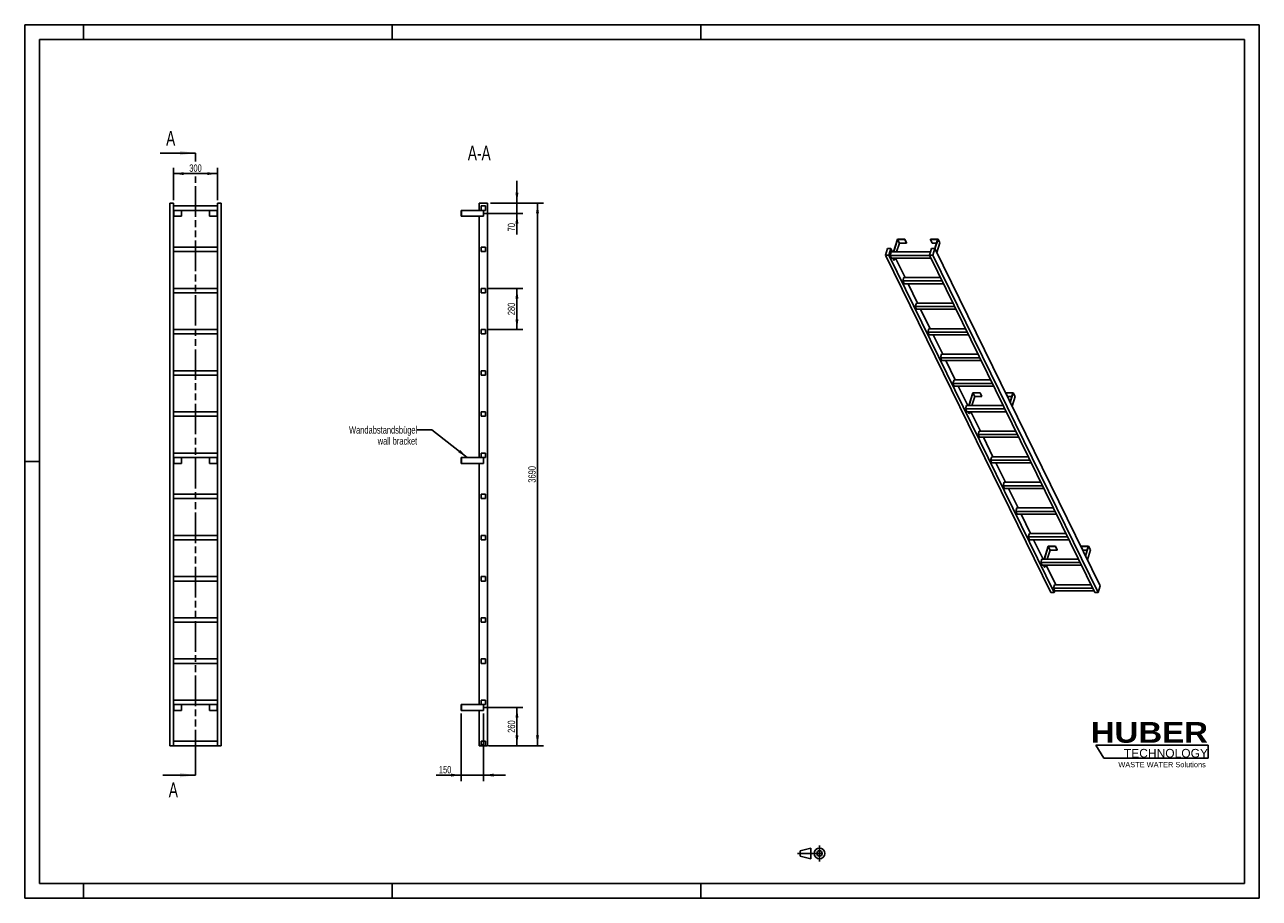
# Model space of a CAD drawing. Header units: millimetres. Extents: x 0 to 8400, y 0 to 5940.
import ezdxf

# ---------------------------------------------------------------- set-up
doc = ezdxf.new("R2010")
doc.units = ezdxf.units.MM
doc.header["$LTSCALE"] = 462
doc.linetypes.add('CENTER', pattern=[0.6, 0.375, -0.075, 0.075, -0.075])
doc.linetypes.add('PHANTOM', pattern=[0.8, 0.45, -0.05, 0.1, -0.05, 0.1, -0.05])
doc.layers.get('0').update_dxf_attribs({"linetype": 'CONTINUOUS'})
for name, color, linetype in [('050_DIMENSIONING', 7, 'CONTINUOUS'), ('053_NOTES', 7, 'CONTINUOUS'), ('HATCHING_BL0', 7, 'CONTINUOUS'), ('HUBER_Logo_BL1', 7, 'CONTINUOUS')]:
    doc.layers.add(name, color=color, linetype=linetype)
doc.styles.get("Standard").update_dxf_attribs({"font": 'txt', "width": 0.7})
doc.styles.add('TEXTSTYLE_2', font='ariblk.ttf')
doc.styles.add('TEXTSTYLE_3', font='arial.ttf')
doc.dimstyles.new('DIMSTYLE_1', dxfattribs={"dimtxt": 50, "dimasz": 70, "dimexe": 2, "dimexo": 1, "dimtad": 1, "dimdec": 1, "dimtxsty": 'STANDARD', "dimblk": '_FILLED', "dimblk1": '_FILLED', "dimblk2": '_FILLED', "dimcen": 0.09, "dimazin": 2, "dimtp": 0.5, "dimtm": 0.5, "dimtfac": 1, "dimtdec": 1, "dimtofl": 0, "dimtmove": 0, "dimatfit": 3, "dimldrblk": '_FILLED', "dimfxl": 1, "dimtolj": 1, "dimarcsym": 0})
doc.dimstyles.new('DIMSTYLE_2', dxfattribs={"dimtxt": 50, "dimasz": 70, "dimexe": 2, "dimexo": 1, "dimtad": 1, "dimdec": 1, "dimtxsty": 'STANDARD', "dimblk": '_FILLED', "dimblk1": '_FILLED', "dimblk2": '_FILLED', "dimcen": 0.09, "dimazin": 2, "dimtp": 0.3, "dimtm": 0.3, "dimtfac": 1, "dimtdec": 1, "dimtofl": 0, "dimtmove": 0, "dimatfit": 3, "dimldrblk": '_FILLED', "dimfxl": 1, "dimtolj": 1, "dimarcsym": 0})
doc.dimstyles.new('DIMSTYLE_3', dxfattribs={"dimtxt": 50, "dimasz": 70, "dimexe": 2, "dimexo": 1, "dimtad": 1, "dimtxsty": 'STANDARD', "dimblk": '_FILLED', "dimblk1": '_FILLED', "dimblk2": '_FILLED', "dimcen": 0.09, "dimazin": 2, "dimtp": 0.5, "dimtm": 0.5, "dimtfac": 1, "dimtofl": 0, "dimtmove": 0, "dimatfit": 3, "dimldrblk": '_FILLED', "dimfxl": 1, "dimtolj": 1, "dimarcsym": 0})
doc.dimstyles.new('DIMSTYLE_4', dxfattribs={"dimtxt": 50, "dimasz": 70, "dimexe": 2, "dimexo": 1, "dimtad": 1, "dimtxsty": 'STANDARD', "dimblk": '_FILLED', "dimblk1": '_FILLED', "dimblk2": '_FILLED', "dimcen": 0.09, "dimazin": 2, "dimtp": 2, "dimtm": 2, "dimtfac": 1, "dimtofl": 0, "dimtmove": 0, "dimatfit": 3, "dimldrblk": '_FILLED', "dimfxl": 1, "dimtolj": 1, "dimarcsym": 0})
doc.dimstyles.get("Standard").update_dxf_attribs({"dimtxt": 50, "dimasz": 70, "dimexe": 2, "dimexo": 1, "dimtad": 1, "dimtxsty": 'STANDARD', "dimblk": '_FILLED', "dimblk1": '_FILLED', "dimblk2": '_FILLED', "dimcen": 0.09, "dimazin": 2, "dimtol": 1, "dimtp": 0.01, "dimtm": 0.01, "dimtfac": 1, "dimtofl": 0, "dimtmove": 0, "dimatfit": 3, "dimldrblk": '_FILLED', "dimfxl": 1, "dimtolj": 1, "dimarcsym": 0})

# ---------------------------------------------------------------- blocks, each defined once
blk = doc.blocks.new('HUBER_LOGO_BL1', base_point=(7675, 1007.5))
at = {"layer": 'HUBER_Logo_BL1', "color": 5, "linetype": 'CONTINUOUS'}
for p, q in [((8052.9, 1042), (7287.9, 1042)), ((7287.9, 1042), (7341.9, 952)), ((8052.9, 1042), (8052.9, 952)), ((7341.9, 952), (8052.9, 952))]:
    blk.add_line(p, q, dxfattribs=at)
at = {"layer": 'HUBER_Logo_BL1', "color": 2, "linetype": 'CONTINUOUS', "attachment_point": 3, "line_spacing_factor": 0.78}
for s, insert, char_height, width, style in [('HUBER\\P\\fArial;\\H58.5;TECHNOLOGY ', (8050.7, 1198.2), 140.4, 775.343, 'TEXTSTYLE_2'), ('WASTE WATER Solutions', (8036, 927.2), 36, 594.067, 'TEXTSTYLE_3')]:
    blk.add_mtext(s, dxfattribs=dict(at, insert=insert, char_height=char_height, width=width, style=style))
blk = doc.blocks.new('_FILLED')
at = {"color": 0, "linetype": 'BYBLOCK'}
blk.add_solid([(0, 0), (-1, 0.143), (-1, -0.143)], dxfattribs=at)
blk = doc.blocks.new('*D0')
at = {"layer": '050_DIMENSIONING', "color": 2, "linetype": 'CONTINUOUS'}
for p, q in [((1012.3, 4747.4), (1012.3, 4967.4)), ((1312.3, 4747.4), (1312.3, 4967.4)), ((1012.3, 4927.4), (1162.3, 4927.4)), ((1312.3, 4927.4), (1162.3, 4927.4))]:
    blk.add_line(p, q, dxfattribs=at)
at = {"layer": '050_DIMENSIONING', "color": 2, "linetype": 'CONTINUOUS', "xscale": 70, "yscale": 70, "zscale": 70, "rotation": 180}
blk.add_blockref('_FILLED', (1012.3, 4927.4), dxfattribs=at)
at = {"layer": '050_DIMENSIONING', "color": 2, "linetype": 'CONTINUOUS', "xscale": 70, "yscale": 70, "zscale": 70}
blk.add_blockref('_FILLED', (1312.3, 4927.4), dxfattribs=at)
at = {"layer": '050_DIMENSIONING', "color": 2, "linetype": 'CONTINUOUS', "insert": (1162.3, 4989.9), "char_height": 50, "width": 171.429, "attachment_point": 2, "line_spacing_factor": 0.9}
blk.add_mtext('300', dxfattribs=at)
blk = doc.blocks.new('*D1')
at = {"layer": '050_DIMENSIONING', "color": 2, "linetype": 'CONTINUOUS'}
for p, q in [((3120.3, 1297.4), (3389.1, 1297.4)), ((3349.1, 1297.4), (3349.1, 1167.4)), ((3349.1, 1037.4), (3349.1, 1167.4)), ((3169.1, 1037.4), (3389.1, 1037.4))]:
    blk.add_line(p, q, dxfattribs=at)
at = {"layer": '050_DIMENSIONING', "color": 2, "linetype": 'CONTINUOUS', "xscale": 70, "yscale": 70, "zscale": 70}
for p, rotation in [((3349.1, 1297.4), 90), ((3349.1, 1037.4), 270)]:
    blk.add_blockref('_FILLED', p, dxfattribs=dict(at, rotation=rotation))
at = {"layer": '050_DIMENSIONING', "color": 2, "linetype": 'CONTINUOUS', "insert": (3286.6, 1167.4), "char_height": 50, "width": 176.786, "attachment_point": 2, "rotation": 90, "line_spacing_factor": 0.9}
blk.add_mtext('260', dxfattribs=at)
blk = doc.blocks.new('*D2')
at = {"layer": '050_DIMENSIONING', "color": 2, "linetype": 'CONTINUOUS'}
for p, q in [((3349.1, 4727.4), (3349.1, 4877.4)), ((3349.1, 4877.4), (3349.1, 4692.4)), ((3169.1, 4727.4), (3389.1, 4727.4)), ((3125.7, 4657.4), (3389.1, 4657.4)), ((3349.1, 4512.5), (3349.1, 4692.4)), ((3349.1, 4657.4), (3349.1, 4512.5))]:
    blk.add_line(p, q, dxfattribs=at)
at = {"layer": '050_DIMENSIONING', "color": 2, "linetype": 'CONTINUOUS', "xscale": 70, "yscale": 70, "zscale": 70}
for p, rotation in [((3349.1, 4727.4), 270), ((3349.1, 4657.4), 90)]:
    blk.add_blockref('_FILLED', p, dxfattribs=dict(at, rotation=rotation))
at = {"layer": '050_DIMENSIONING', "color": 2, "linetype": 'CONTINUOUS', "insert": (3286.6, 4591.1), "char_height": 50, "width": 117.857, "attachment_point": 3, "rotation": 90, "line_spacing_factor": 0.9}
blk.add_mtext('70', dxfattribs=at)
blk = doc.blocks.new('*D3')
at = {"layer": '050_DIMENSIONING', "color": 2, "linetype": 'CONTINUOUS'}
for p, q in [((2970.6, 1257.4), (2970.6, 797.4)), ((3120.6, 1257.4), (3120.6, 797.4)), ((2970.6, 837.4), (2799.2, 837.4)), ((2799.2, 837.4), (3045.6, 837.4)), ((3270.6, 837.4), (3045.6, 837.4)), ((3120.6, 837.4), (3270.6, 837.4))]:
    blk.add_line(p, q, dxfattribs=at)
at = {"layer": '050_DIMENSIONING', "color": 2, "linetype": 'CONTINUOUS', "xscale": 70, "yscale": 70, "zscale": 70}
blk.add_blockref('_FILLED', (2970.6, 837.4), dxfattribs=at)
at = {"layer": '050_DIMENSIONING', "color": 2, "linetype": 'CONTINUOUS', "xscale": 70, "yscale": 70, "zscale": 70, "rotation": 180}
blk.add_blockref('_FILLED', (3120.6, 837.4), dxfattribs=at)
at = {"layer": '050_DIMENSIONING', "color": 2, "linetype": 'CONTINUOUS', "insert": (2902.8, 899.9), "char_height": 50, "width": 155.357, "attachment_point": 3, "line_spacing_factor": 0.9}
blk.add_mtext('150', dxfattribs=at)
blk = doc.blocks.new('*D4')
at = {"layer": '050_DIMENSIONING', "color": 2, "linetype": 'CONTINUOUS'}
for p, q in [((3155.6, 4147.4), (3389.1, 4147.4)), ((3349.1, 4147.4), (3349.1, 4007.4)), ((3349.1, 3867.4), (3349.1, 4007.4)), ((3155.6, 3867.4), (3389.1, 3867.4))]:
    blk.add_line(p, q, dxfattribs=at)
at = {"layer": '050_DIMENSIONING', "color": 2, "linetype": 'CONTINUOUS', "xscale": 70, "yscale": 70, "zscale": 70}
for p, rotation in [((3349.1, 4147.4), 90), ((3349.1, 3867.4), 270)]:
    blk.add_blockref('_FILLED', p, dxfattribs=dict(at, rotation=rotation))
at = {"layer": '050_DIMENSIONING', "color": 2, "linetype": 'CONTINUOUS', "insert": (3286.6, 4007.4), "char_height": 50, "width": 176.786, "attachment_point": 2, "rotation": 90, "line_spacing_factor": 0.9}
blk.add_mtext('280', dxfattribs=at)
blk = doc.blocks.new('*D5')
at = {"layer": '050_DIMENSIONING', "color": 2, "linetype": 'CONTINUOUS'}
for p, q in [((3169.1, 4727.4), (3529.1, 4727.4)), ((3489.1, 4727.4), (3489.1, 2882.4)), ((3489.1, 1037.4), (3489.1, 2882.4)), ((3155.6, 1037.4), (3529.1, 1037.4))]:
    blk.add_line(p, q, dxfattribs=at)
at = {"layer": '050_DIMENSIONING', "color": 2, "linetype": 'CONTINUOUS', "xscale": 70, "yscale": 70, "zscale": 70}
for p, rotation in [((3489.1, 4727.4), 90), ((3489.1, 1037.4), 270)]:
    blk.add_blockref('_FILLED', p, dxfattribs=dict(at, rotation=rotation))
at = {"layer": '050_DIMENSIONING', "color": 2, "linetype": 'CONTINUOUS', "insert": (3426.6, 2882.4), "char_height": 50, "width": 230.357, "attachment_point": 2, "rotation": 90, "line_spacing_factor": 0.9}
blk.add_mtext('3690', dxfattribs=at)
blk = doc.blocks.new('PROJEKTIONSMETHODE_1_BL2', base_point=(5360, 305))
at = {"color": 2, "linetype": 'CONTINUOUS'}
for p, q in [((5275.7, 323.3), (5349, 341.7)), ((5349, 268.3), (5349, 341.7)), ((5275.7, 286.7), (5275.7, 323.3)), ((5275.7, 286.7), (5349, 268.3))]:
    blk.add_line(p, q, dxfattribs=at)
at = {"color": 2, "linetype": 'CENTER'}
for p, q in [((5407.7, 360), (5407.7, 250)), ((5257.3, 305), (5462.7, 305))]:
    blk.add_line(p, q, dxfattribs=at)
at = {"color": 2, "linetype": 'CONTINUOUS'}
for radius in [36.7, 18.3]:
    blk.add_circle((5407.7, 305), radius, dxfattribs=at)
blk = doc.blocks.new('XSEC_FILLED')
at = {"color": 0, "linetype": 'BYBLOCK'}
blk.add_solid([(0, 0), (-1, 0.143), (-1, -0.143)], dxfattribs=at)
blk = doc.blocks.new('HATCHING_BL0', base_point=(1042.6, 2952.4))
at = {"layer": 'HATCHING_BL0', "color": 7, "linetype": 'PHANTOM'}
for p, q in [((1162.3, 5010.6), (1162.3, 5067.4)), ((1162.3, 937.4), (1162.3, 4907.6)), ((1162.3, 837.4), (1162.3, 937.4))]:
    blk.add_line(p, q, dxfattribs=at)
at = {"layer": 'HATCHING_BL0', "color": 7, "linetype": 'CONTINUOUS', "char_height": 100, "width": 128.571, "attachment_point": 1, "line_spacing_factor": 0.9}
for insert in [(962.2, 5217.4), (980.2, 787.4)]:
    blk.add_mtext('A', dxfattribs=dict(at, insert=insert))
at = {"layer": 'HATCHING_BL0', "color": 7, "linetype": 'CONTINUOUS'}
for points in [[(1162.3, 5067.4), (922.9, 5067.4)], [(1162.3, 837.4), (940.9, 837.4)]]:
    blk.add_leader(points, dimstyle='STANDARD', override={"dimasz": 105, "dimtad": 0, "dimldrblk": 'XSEC_FILLED'}, dxfattribs=at)

msp = doc.modelspace()

# ---------------------------------------------------------------- hatches: boundary and pattern name
at = {"linetype": 'CONTINUOUS'}
h = msp.add_hatch(dxfattribs=at)
h.set_pattern_fill('ANSI31', color=2, angle=90, style=0, pattern_type=2)
h.set_pattern_definition([(135, (3120.6, 1037.42), (-239.54, -239.54), [])])
edge = h.paths.add_edge_path()
edge.add_line((3135.594, 1037.417), (3105.594, 1037.417))
edge.add_line((3105.594, 1037.417), (3105.594, 1067.417))
edge.add_line((3105.594, 1067.417), (3135.594, 1067.417))
edge.add_line((3135.594, 1037.417), (3135.594, 1067.417))
edge = h.paths.add_edge_path()
edge.add_line((3105.594, 1317.417), (3105.594, 1347.417))
edge.add_line((3105.594, 1347.417), (3135.594, 1347.417))
edge.add_line((3135.594, 1317.417), (3135.594, 1347.417))
edge.add_line((3105.594, 1317.417), (3135.594, 1317.417))
edge = h.paths.add_edge_path()
edge.add_line((3105.594, 1597.417), (3105.594, 1627.417))
edge.add_line((3105.594, 1627.417), (3135.594, 1627.417))
edge.add_line((3135.594, 1597.417), (3135.594, 1627.417))
edge.add_line((3105.594, 1597.417), (3135.594, 1597.417))
edge = h.paths.add_edge_path()
edge.add_line((3105.594, 1877.417), (3105.594, 1907.417))
edge.add_line((3105.594, 1907.417), (3135.594, 1907.417))
edge.add_line((3135.594, 1877.417), (3135.594, 1907.417))
edge.add_line((3105.594, 1877.417), (3135.594, 1877.417))
edge = h.paths.add_edge_path()
edge.add_line((3105.594, 2157.417), (3105.594, 2187.417))
edge.add_line((3105.594, 2187.417), (3135.594, 2187.417))
edge.add_line((3135.594, 2157.417), (3135.594, 2187.417))
edge.add_line((3105.594, 2157.417), (3135.594, 2157.417))
edge = h.paths.add_edge_path()
edge.add_line((3105.594, 2437.417), (3105.594, 2467.417))
edge.add_line((3105.594, 2467.417), (3135.594, 2467.417))
edge.add_line((3135.594, 2437.417), (3135.594, 2467.417))
edge.add_line((3105.594, 2437.417), (3135.594, 2437.417))
edge = h.paths.add_edge_path()
edge.add_line((3105.594, 2717.417), (3105.594, 2747.417))
edge.add_line((3105.594, 2747.417), (3135.594, 2747.417))
edge.add_line((3135.594, 2717.417), (3135.594, 2747.417))
edge.add_line((3105.594, 2717.417), (3135.594, 2717.417))
edge = h.paths.add_edge_path()
edge.add_line((3105.594, 2997.417), (3105.594, 3027.417))
edge.add_line((3105.594, 3027.417), (3135.594, 3027.417))
edge.add_line((3135.594, 2997.417), (3135.594, 3027.417))
edge.add_line((3105.594, 2997.417), (3135.594, 2997.417))
edge = h.paths.add_edge_path()
edge.add_line((3105.594, 3277.417), (3105.594, 3307.417))
edge.add_line((3105.594, 3307.417), (3135.594, 3307.417))
edge.add_line((3135.594, 3277.417), (3135.594, 3307.417))
edge.add_line((3105.594, 3277.417), (3135.594, 3277.417))
edge = h.paths.add_edge_path()
edge.add_line((3105.594, 3557.417), (3105.594, 3587.417))
edge.add_line((3105.594, 3587.417), (3135.594, 3587.417))
edge.add_line((3135.594, 3557.417), (3135.594, 3587.417))
edge.add_line((3105.594, 3557.417), (3135.594, 3557.417))
edge = h.paths.add_edge_path()
edge.add_line((3105.594, 3837.417), (3105.594, 3867.417))
edge.add_line((3105.594, 3867.417), (3135.594, 3867.417))
edge.add_line((3135.594, 3837.417), (3135.594, 3867.417))
edge.add_line((3105.594, 3837.417), (3135.594, 3837.417))
edge = h.paths.add_edge_path()
edge.add_line((3105.594, 4117.417), (3105.594, 4147.417))
edge.add_line((3105.594, 4147.417), (3135.594, 4147.417))
edge.add_line((3135.594, 4117.417), (3135.594, 4147.417))
edge.add_line((3105.594, 4117.417), (3135.594, 4117.417))
edge = h.paths.add_edge_path()
edge.add_line((3105.594, 4397.417), (3105.594, 4427.417))
edge.add_line((3105.594, 4427.417), (3135.594, 4427.417))
edge.add_line((3135.594, 4397.417), (3135.594, 4427.417))
edge.add_line((3105.594, 4397.417), (3135.594, 4397.417))
edge = h.paths.add_edge_path()
edge.add_line((3105.594, 4677.417), (3105.594, 4707.417))
edge.add_line((3105.594, 4707.417), (3135.594, 4707.417))
edge.add_line((3135.594, 4677.417), (3135.594, 4707.417))
edge.add_line((3105.594, 4677.417), (3135.594, 4677.417))

# ---------------------------------------------------------------- linework, layer by layer
at = {"color": 7, "linetype": 'CONTINUOUS'}
for p, q in [((0, 5940), (8400, 5940)), ((0, 0), (0, 5940)), ((8400, 0), (8400, 5940)), ((987.255, 4727.417), (1012.255, 4727.417)), ((987.255, 1037.417), (987.255, 4727.417)), ((1012.255, 1037.417), (1012.255, 4727.417)), ((1312.255, 4707.417), (1012.255, 4707.417)), ((1312.255, 4727.417), (1337.255, 4727.417)), ((1312.255, 1037.417), (1312.255, 4727.417)), ((1337.255, 1037.417), (1337.255, 4727.417)), ((3092.094, 4727.417), (3149.094, 4727.417)), ((3092.094, 4677.417), (3092.094, 4727.417)), ((3105.594, 4707.417), (3135.594, 4707.417)), ((3105.594, 4677.417), (3105.594, 4707.417)), ((3135.594, 4677.417), (3135.594, 4707.417)), ((3149.094, 1037.417), (3149.094, 4727.417)), ((1012.255, 4677.417), (1312.255, 4677.417)), ((1012.255, 4637.417), (1014.255, 4637.417)), ((1014.255, 4677.417), (1014.255, 4637.417)), ((1014.255, 4637.417), (1067.255, 4637.417)), ((1067.255, 4677.417), (1067.255, 4637.417)), ((1257.255, 4677.417), (1257.255, 4637.417)), ((1257.255, 4637.417), (1310.255, 4637.417)), ((1310.255, 4677.417), (1310.255, 4637.417)), ((1310.255, 4637.417), (1312.255, 4637.417)), ((2970.594, 4677.417), (2972.594, 4677.417)), ((2970.594, 4677.417), (2970.594, 4637.417)), ((2970.594, 4637.417), (2972.594, 4637.417)), ((2972.594, 4677.417), (3105.594, 4677.417)), ((2972.594, 4677.417), (2972.594, 4637.417)), ((3120.594, 4637.417), (2972.594, 4637.417)), ((3092.094, 2997.417), (3092.094, 4637.417)), ((3105.594, 4677.417), (3135.594, 4677.417)), ((3120.594, 4677.417), (3120.594, 4637.417)), ((5937.627, 4482.135), (5910.711, 4395.035)), ((5912.553, 4395.035), (5938.985, 4480.569)), ((5951.186, 4455.704), (5932.438, 4395.035)), ((5988.285, 4482.135), (5937.627, 4482.135)), ((5938.985, 4480.569), (5951.186, 4455.704)), ((5938.985, 4480.569), (5987.801, 4480.569)), ((5951.186, 4455.704), (6000.003, 4455.704)), ((5987.801, 4480.569), (5988.285, 4482.135)), ((5987.801, 4480.569), (6000.003, 4455.704)), ((5988.285, 4482.135), (6000.487, 4457.271)), ((6000.003, 4455.704), (6000.487, 4457.271)), ((6163.287, 4482.135), (6162.803, 4480.569)), ((6162.803, 4480.569), (6175.004, 4455.704)), ((6162.803, 4480.569), (6211.619, 4480.569)), ((6213.945, 4482.135), (6163.287, 4482.135)), ((6175.004, 4455.704), (6203.935, 4455.704)), ((6211.619, 4480.569), (6192.298, 4418.045)), ((6193.431, 4415.753), (6213.945, 4482.135)), ((6205.633, 4390.889), (6226.147, 4457.271)), ((6213.945, 4482.135), (6226.147, 4457.271)), ((1312.255, 4427.417), (1012.255, 4427.417)), ((1012.255, 4397.417), (1312.255, 4397.417)), ((3105.594, 4427.417), (3135.594, 4427.417)), ((3105.594, 4397.417), (3105.594, 4427.417)), ((3105.594, 4397.417), (3135.594, 4397.417)), ((3135.594, 4397.417), (3135.594, 4427.417)), ((5869.937, 4418.042), (5856.139, 4373.392)), ((6981.744, 2079.651), (5856.139, 4373.392)), ((5856.139, 4373.392), (5879.166, 4373.392)), ((5892.964, 4418.042), (5869.937, 4418.042)), ((5879.166, 4373.392), (5892.964, 4418.042)), ((7004.77, 2079.651), (5879.166, 4373.392)), ((5895.797, 4395.035), (5888.535, 4371.535)), ((6156.396, 4371.535), (5888.535, 4371.535)), ((5897.686, 4352.887), (5888.535, 4371.535)), ((5904.254, 4395.035), (5892.964, 4418.042)), ((6162.172, 4395.035), (5895.797, 4395.035)), ((6169.282, 4418.042), (6155.484, 4373.392)), ((7281.089, 2079.651), (6155.484, 4373.392)), ((6155.484, 4373.392), (6178.511, 4373.392)), ((6192.308, 4418.042), (6169.282, 4418.042)), ((6178.511, 4373.392), (6192.308, 4418.042)), ((7304.115, 2079.651), (6178.511, 4373.392)), ((7317.913, 2124.301), (6192.308, 4418.042)), ((5897.686, 4352.887), (6165.547, 4352.887)), ((5913.519, 4339.772), (5907.083, 4352.887)), ((5908.925, 4352.887), (5915.361, 4339.772)), ((5913.519, 4339.772), (5915.361, 4339.772)), ((5919.413, 4352.887), (5915.361, 4339.772)), ((5989.666, 4220.984), (5924.937, 4352.887)), ((5981.208, 4220.984), (5973.946, 4197.484)), ((6230.275, 4220.984), (5981.208, 4220.984)), ((1312.255, 4147.417), (1012.255, 4147.417)), ((1012.255, 4117.417), (1312.255, 4117.417)), ((3105.594, 4147.417), (3135.594, 4147.417)), ((3105.594, 4117.417), (3105.594, 4147.417)), ((3105.594, 4117.417), (3135.594, 4117.417)), ((3135.594, 4117.417), (3135.594, 4147.417)), ((5983.098, 4178.836), (5973.946, 4197.484)), ((6241.807, 4197.484), (5973.946, 4197.484)), ((5983.098, 4178.836), (6250.959, 4178.836)), ((6075.077, 4046.933), (6010.349, 4178.836)), ((6066.62, 4046.933), (6059.358, 4023.433)), ((6315.687, 4046.933), (6066.62, 4046.933)), ((6068.509, 4004.785), (6059.358, 4023.433)), ((6327.219, 4023.433), (6059.358, 4023.433)), ((6068.509, 4004.785), (6336.37, 4004.785)), ((6160.489, 3872.882), (6095.761, 4004.785)), ((1312.255, 3867.417), (1012.255, 3867.417)), ((3105.594, 3867.417), (3135.594, 3867.417)), ((3105.594, 3837.417), (3105.594, 3867.417)), ((3135.594, 3837.417), (3135.594, 3867.417)), ((6152.032, 3872.882), (6144.77, 3849.382)), ((6401.099, 3872.882), (6152.032, 3872.882)), ((1012.255, 3837.417), (1312.255, 3837.417)), ((3105.594, 3837.417), (3135.594, 3837.417)), ((6153.921, 3830.734), (6144.77, 3849.382)), ((6412.631, 3849.382), (6144.77, 3849.382)), ((6153.921, 3830.734), (6421.782, 3830.734)), ((6245.901, 3698.831), (6181.172, 3830.734)), ((6237.443, 3698.831), (6230.182, 3675.332)), ((6486.51, 3698.831), (6237.443, 3698.831)), ((6239.333, 3656.683), (6230.182, 3675.332)), ((6498.042, 3675.332), (6230.182, 3675.332)), ((6239.333, 3656.683), (6507.194, 3656.683)), ((6331.313, 3524.781), (6266.584, 3656.683)), ((1312.255, 3587.417), (1012.255, 3587.417)), ((1012.255, 3557.417), (1312.255, 3557.417)), ((3105.594, 3587.417), (3135.594, 3587.417)), ((3105.594, 3557.417), (3105.594, 3587.417)), ((3105.594, 3557.417), (3135.594, 3557.417)), ((3135.594, 3557.417), (3135.594, 3587.417)), ((6322.855, 3524.781), (6315.593, 3501.281)), ((6324.744, 3482.633), (6315.593, 3501.281)), ((6583.454, 3501.281), (6315.593, 3501.281)), ((6571.922, 3524.781), (6322.855, 3524.781)), ((6324.744, 3482.633), (6592.605, 3482.633)), ((6416.724, 3350.73), (6351.996, 3482.633)), ((6450.097, 3437.831), (6423.181, 3350.73)), ((6425.023, 3350.73), (6451.455, 3436.264)), ((6444.908, 3350.73), (6463.657, 3411.4)), ((6500.756, 3437.831), (6450.097, 3437.831)), ((6463.657, 3411.4), (6451.455, 3436.264)), ((6451.455, 3436.264), (6500.271, 3436.264)), ((6463.657, 3411.4), (6512.473, 3411.4)), ((6500.271, 3436.264), (6500.756, 3437.831)), ((6512.473, 3411.4), (6500.271, 3436.264)), ((6512.957, 3412.966), (6500.756, 3437.831)), ((6512.473, 3411.4), (6512.957, 3412.966)), ((6675.757, 3437.831), (6675.273, 3436.264)), ((6687.475, 3411.4), (6675.273, 3436.264)), ((6675.273, 3436.264), (6724.089, 3436.264)), ((6726.415, 3437.831), (6675.757, 3437.831)), ((6687.475, 3411.4), (6716.406, 3411.4)), ((6724.089, 3436.264), (6704.771, 3373.752)), ((6705.902, 3371.449), (6726.415, 3437.831)), ((6718.103, 3346.584), (6738.617, 3412.966)), ((6738.617, 3412.966), (6726.415, 3437.831)), ((1312.255, 3307.417), (1012.255, 3307.417)), ((1012.255, 3277.417), (1312.255, 3277.417)), ((3105.594, 3307.417), (3135.594, 3307.417)), ((3105.594, 3277.417), (3105.594, 3307.417)), ((3105.594, 3277.417), (3135.594, 3277.417)), ((3135.594, 3277.417), (3135.594, 3307.417)), ((6408.267, 3350.73), (6401.005, 3327.23)), ((6668.866, 3327.23), (6401.005, 3327.23)), ((6410.156, 3308.582), (6401.005, 3327.23)), ((6657.334, 3350.73), (6408.267, 3350.73)), ((6410.156, 3308.582), (6678.017, 3308.582)), ((6425.989, 3295.467), (6419.553, 3308.582)), ((6427.831, 3295.467), (6421.395, 3308.582)), ((6425.989, 3295.467), (6427.831, 3295.467)), ((6427.831, 3295.467), (6431.884, 3308.582)), ((6502.136, 3176.679), (6437.408, 3308.582)), ((6493.679, 3176.679), (6486.417, 3153.179)), ((6754.278, 3153.179), (6486.417, 3153.179)), ((6495.568, 3134.531), (6486.417, 3153.179)), ((6742.746, 3176.679), (6493.679, 3176.679)), ((6495.568, 3134.531), (6763.429, 3134.531)), ((6587.548, 3002.628), (6522.819, 3134.531)), ((1312.255, 3027.417), (1012.255, 3027.417)), ((3105.594, 3027.417), (3135.594, 3027.417)), ((3105.594, 2997.417), (3105.594, 3027.417)), ((3135.594, 2997.417), (3135.594, 3027.417)), ((1012.255, 2997.417), (1312.255, 2997.417)), ((1012.255, 2957.417), (1014.255, 2957.417)), ((1014.255, 2957.417), (1014.255, 2997.417)), ((1014.255, 2957.417), (1067.255, 2957.417)), ((1067.255, 2957.417), (1067.255, 2997.417)), ((1257.255, 2957.417), (1257.255, 2997.417)), ((1257.255, 2957.417), (1310.255, 2957.417)), ((1310.255, 2957.417), (1310.255, 2997.417)), ((1310.255, 2957.417), (1312.255, 2957.417)), ((2970.594, 2997.417), (2972.594, 2997.417)), ((2970.594, 2957.417), (2970.594, 2997.417)), ((2970.594, 2957.417), (2972.594, 2957.417)), ((2972.594, 2997.417), (3105.594, 2997.417)), ((2972.594, 2957.417), (2972.594, 2997.417)), ((2972.594, 2957.417), (3120.594, 2957.417)), ((3092.094, 1317.417), (3092.094, 2957.417)), ((3105.594, 2997.417), (3135.594, 2997.417)), ((3120.594, 2957.417), (3120.594, 2997.417)), ((6579.09, 3002.628), (6571.828, 2979.129)), ((6839.689, 2979.129), (6571.828, 2979.129)), ((6580.98, 2960.48), (6571.828, 2979.129)), ((6828.157, 3002.628), (6579.09, 3002.628)), ((6580.98, 2960.48), (6848.841, 2960.48)), ((6672.959, 2828.578), (6608.231, 2960.48)), ((6664.502, 2828.578), (6657.24, 2805.078)), ((6666.391, 2786.429), (6657.24, 2805.078)), ((6925.101, 2805.078), (6657.24, 2805.078)), ((6913.569, 2828.578), (6664.502, 2828.578)), ((6666.391, 2786.429), (6934.252, 2786.429)), ((6758.371, 2654.527), (6693.643, 2786.429)), ((1312.255, 2747.417), (1012.255, 2747.417)), ((1012.255, 2717.417), (1312.255, 2717.417)), ((3105.594, 2747.417), (3135.594, 2747.417)), ((3105.594, 2717.417), (3105.594, 2747.417)), ((3105.594, 2717.417), (3135.594, 2717.417)), ((3135.594, 2717.417), (3135.594, 2747.417)), ((6749.914, 2654.527), (6742.652, 2631.027)), ((6751.803, 2612.379), (6742.652, 2631.027)), ((7010.513, 2631.027), (6742.652, 2631.027)), ((6998.981, 2654.527), (6749.914, 2654.527)), ((6751.803, 2612.379), (7019.664, 2612.379)), ((6843.783, 2480.476), (6779.054, 2612.379)), ((1312.255, 2467.417), (1012.255, 2467.417)), ((1012.255, 2437.417), (1312.255, 2437.417)), ((3105.594, 2467.417), (3135.594, 2467.417)), ((3105.594, 2437.417), (3105.594, 2467.417)), ((3105.594, 2437.417), (3135.594, 2437.417)), ((3135.594, 2437.417), (3135.594, 2467.417)), ((6835.326, 2480.476), (6828.064, 2456.976)), ((7095.925, 2456.976), (6828.064, 2456.976)), ((6837.215, 2438.328), (6828.064, 2456.976)), ((7084.393, 2480.476), (6835.326, 2480.476)), ((6837.215, 2438.328), (7105.076, 2438.328)), ((6929.195, 2306.425), (6864.466, 2438.328)), ((6962.567, 2393.526), (6935.651, 2306.425)), ((6937.493, 2306.425), (6963.925, 2391.959)), ((6976.127, 2367.095), (6957.379, 2306.425)), ((7013.226, 2393.526), (6962.567, 2393.526)), ((6963.925, 2391.959), (7012.742, 2391.959)), ((6976.127, 2367.095), (6963.925, 2391.959)), ((7024.943, 2367.095), (6976.127, 2367.095)), ((7012.742, 2391.959), (7013.226, 2393.526)), ((7024.943, 2367.095), (7012.742, 2391.959)), ((7025.428, 2368.662), (7013.226, 2393.526)), ((7025.428, 2368.662), (7024.943, 2367.095)), ((7188.227, 2393.526), (7187.743, 2391.959)), ((7199.945, 2367.095), (7187.743, 2391.959)), ((7187.743, 2391.959), (7236.56, 2391.959)), ((7238.886, 2393.526), (7188.227, 2393.526)), ((7228.876, 2367.095), (7199.945, 2367.095)), ((7236.56, 2391.959), (7217.242, 2329.447)), ((7218.372, 2327.144), (7238.886, 2393.526)), ((7251.087, 2368.662), (7230.574, 2302.279)), ((7251.087, 2368.662), (7238.886, 2393.526)), ((6920.737, 2306.425), (6913.475, 2282.925)), ((7181.336, 2282.925), (6913.475, 2282.925)), ((6922.627, 2264.277), (6913.475, 2282.925)), ((7169.804, 2306.425), (6920.737, 2306.425)), ((1312.255, 2187.417), (1012.255, 2187.417)), ((3105.594, 2187.417), (3135.594, 2187.417)), ((3105.594, 2157.417), (3105.594, 2187.417)), ((3135.594, 2157.417), (3135.594, 2187.417)), ((6922.627, 2264.277), (7190.488, 2264.277)), ((6938.459, 2251.163), (6932.024, 2264.277)), ((6940.301, 2251.163), (6933.866, 2264.277)), ((6940.301, 2251.163), (6938.459, 2251.163)), ((6944.354, 2264.277), (6940.301, 2251.163)), ((7014.606, 2132.374), (6949.878, 2264.277)), ((1012.255, 2157.417), (1312.255, 2157.417)), ((3105.594, 2157.417), (3135.594, 2157.417)), ((7006.149, 2132.374), (6998.887, 2108.875)), ((7266.748, 2108.875), (6998.887, 2108.875)), ((7008.038, 2090.226), (6998.887, 2108.875)), ((7255.216, 2132.374), (7006.149, 2132.374)), ((7304.115, 2079.651), (7317.913, 2124.301)), ((6981.744, 2079.651), (7004.77, 2079.651)), ((7004.77, 2079.651), (7008.038, 2090.226)), ((7008.038, 2090.226), (7275.899, 2090.226)), ((7281.089, 2079.651), (7304.115, 2079.651)), ((1312.255, 1907.417), (1012.255, 1907.417)), ((1012.255, 1877.417), (1312.255, 1877.417)), ((3105.594, 1907.417), (3135.594, 1907.417)), ((3105.594, 1877.417), (3105.594, 1907.417)), ((3105.594, 1877.417), (3135.594, 1877.417)), ((3135.594, 1877.417), (3135.594, 1907.417)), ((1312.255, 1627.417), (1012.255, 1627.417)), ((1012.255, 1597.417), (1312.255, 1597.417)), ((3105.594, 1627.417), (3135.594, 1627.417)), ((3105.594, 1597.417), (3105.594, 1627.417)), ((3105.594, 1597.417), (3135.594, 1597.417)), ((3135.594, 1597.417), (3135.594, 1627.417)), ((1312.255, 1347.417), (1012.255, 1347.417)), ((3105.594, 1347.417), (3135.594, 1347.417)), ((3105.594, 1317.417), (3105.594, 1347.417)), ((3135.594, 1317.417), (3135.594, 1347.417)), ((1012.255, 1317.417), (1312.255, 1317.417)), ((1014.255, 1277.417), (1012.255, 1277.417)), ((1014.255, 1277.417), (1014.255, 1317.417)), ((1067.255, 1277.417), (1014.255, 1277.417)), ((1067.255, 1277.417), (1067.255, 1317.417)), ((1257.255, 1277.417), (1257.255, 1317.417)), ((1310.255, 1277.417), (1257.255, 1277.417)), ((1310.255, 1277.417), (1310.255, 1317.417)), ((1312.255, 1277.417), (1310.255, 1277.417)), ((2970.594, 1317.417), (2972.594, 1317.417)), ((2970.594, 1277.417), (2970.594, 1317.417)), ((2972.594, 1277.417), (2970.594, 1277.417)), ((2972.594, 1317.417), (3105.594, 1317.417)), ((2972.594, 1277.417), (2972.594, 1317.417)), ((3120.594, 1277.417), (2972.594, 1277.417)), ((3092.094, 1037.417), (3092.094, 1277.417)), ((3105.594, 1317.417), (3135.594, 1317.417)), ((3120.594, 1277.417), (3120.594, 1317.417)), ((987.255, 1037.417), (1012.255, 1037.417)), ((1312.255, 1067.417), (1012.255, 1067.417)), ((1012.255, 1037.417), (1312.255, 1037.417)), ((1312.255, 1037.417), (1337.255, 1037.417)), ((3092.094, 1037.417), (3105.594, 1037.417)), ((3105.594, 1037.417), (3105.594, 1067.417)), ((3105.594, 1067.417), (3135.594, 1067.417)), ((3135.594, 1037.417), (3105.594, 1037.417)), ((3135.594, 1037.417), (3135.594, 1067.417)), ((3135.594, 1037.417), (3149.094, 1037.417)), ((0, 0), (8400, 0))]:
    msp.add_line(p, q, dxfattribs=at)
at = {"color": 3, "linetype": 'CONTINUOUS'}
for p, q in [((0, 5940), (0, 0)), ((8400, 5940), (0, 5940)), ((400, 5940), (400, 5840)), ((2500, 5940), (2500, 5840)), ((4600, 5940), (4600, 5840)), ((8400, 5940), (8400, 0)), ((0, 2970), (100, 2970)), ((400, 0), (400, 100)), ((2500, 0), (2500, 100)), ((4600, 0), (4600, 100)), ((8400, 0), (0, 0))]:
    msp.add_line(p, q, dxfattribs=at)
at = {"color": 5, "linetype": 'CONTINUOUS'}
for p, q in [((100, 5840), (100, 100)), ((8300, 5840), (100, 5840)), ((8300, 100), (8300, 5840)), ((100, 100), (8300, 100))]:
    msp.add_line(p, q, dxfattribs=at)

# ---------------------------------------------------------------- block references
at = {"color": 2, "linetype": 'CONTINUOUS'}
msp.add_blockref('PROJEKTIONSMETHODE_1_BL2', (5360, 305), dxfattribs=at)
at = {"layer": 'HATCHING_BL0'}
msp.add_blockref('HATCHING_BL0', (1042.564, 2952.417), dxfattribs=at)
at = {"layer": 'HUBER_Logo_BL1'}
msp.add_blockref('HUBER_LOGO_BL1', (7674.994, 1007.484), dxfattribs=at)

# ---------------------------------------------------------------- texts
at = {"layer": '053_NOTES', "color": 2, "linetype": 'CONTINUOUS', "attachment_point": 3, "line_spacing_factor": 0.9}
for s, insert, char_height, width in [('A-A', (3170.726, 5117.417), 100, 364.28571), ('Wandabstandsbügel\\Pwall bracket', (2670.594, 3209.866), 50, 945.35714)]:
    msp.add_mtext(s, dxfattribs=dict(at, insert=insert, char_height=char_height, width=width))

# ---------------------------------------------------------------- dimensions: what is measured, and where the dimension line sits
at = {"layer": '050_DIMENSIONING', "color": 2, "linetype": 'CONTINUOUS'}
for base, p1, p2, dimstyle, picture, middle in [((1312.255, 4927.417), (1012.255, 4746.417), (1312.255, 4746.417), 'DIMSTYLE_1', '*D0', (1155.112, 4927.417)), ((3120.594, 837.417), (2970.594, 1258.417), (3120.594, 1258.417), 'DIMSTYLE_3', '*D3', (2843.839, 837.417))]:
    dim = msp.add_linear_dim(base=base, p1=p1, p2=p2, dimstyle=dimstyle, dxfattribs=at)
    dim.commit()
    dim.dimension.update_dxf_attribs({"geometry": picture, "text_midpoint": middle, "dimtype": 160})
for base, p1, p2, angle, dimstyle, picture, middle in [((3349.094, 4657.417), (3168.094, 4727.417), (3124.738, 4657.417), 270, 'DIMSTYLE_2', '*D2', (3349.094, 4544.631)), ((3489.094, 4727.417), (3154.594, 1037.417), (3168.094, 4727.417), 90, 'DIMSTYLE_4', '*D5', (3489.094, 2875.274)), ((3349.094, 3867.417), (3154.594, 4147.417), (3154.594, 3867.417), 270, 'DIMSTYLE_3', '*D4', (3349.094, 4000.274)), ((3349.094, 1297.417), (3168.094, 1037.417), (3119.332, 1297.417), 90, 'DIMSTYLE_1', '*D1', (3349.094, 1160.274))]:
    dim = msp.add_linear_dim(base=base, p1=p1, p2=p2, angle=angle, dimstyle=dimstyle, dxfattribs=at)
    dim.commit()
    dim.dimension.update_dxf_attribs({"geometry": picture, "text_midpoint": middle, "dimtype": 160})

# ---------------------------------------------------------------- leaders
at = {"layer": '053_NOTES', "color": 2, "linetype": 'CONTINUOUS'}
msp.add_leader([(3011.303, 2997.417), (2770.594, 3184.866), (2670.594, 3184.866)], dimstyle='STANDARD', override={"dimtad": 0}, dxfattribs=at)

doc.saveas('drawing.dxf')
